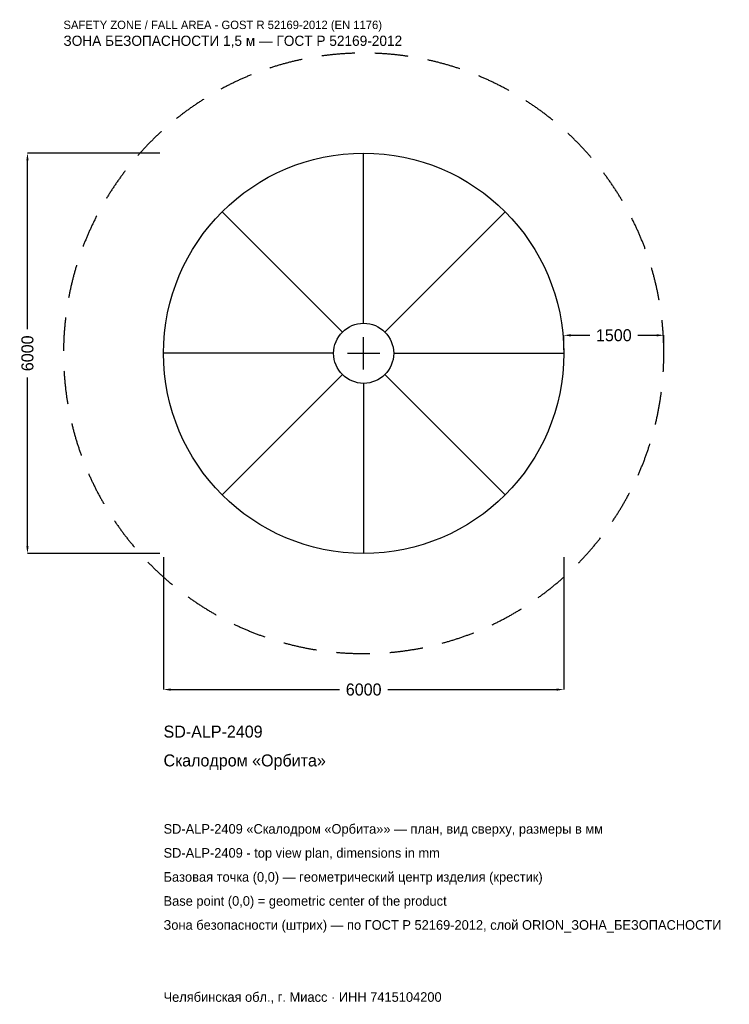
# Model space of a CAD drawing. Header units: metres. Extents: x -5157 to 5481, y -9757 to 5001.
import ezdxf

# ---------------------------------------------------------------- set-up
doc = ezdxf.new("R2010")
doc.units = ezdxf.units.M
doc.linetypes.add('DASHED', pattern=[800, 500, -300])
for name, color, linetype in [('ЗСК_ДАННЫЕ', 3, 'Continuous'), ('ЗСК_ЗОНА_БЕЗОПАСНОСТИ', 1, 'Continuous'), ('ЗСК_КОНТУР', 7, 'Continuous'), ('ЗСК_РАЗМЕРЫ', 8, 'Continuous')]:
    doc.layers.add(name, color=color, linetype=linetype)
doc.dimstyles.new('ORION', dxfattribs={"dimtxt": 180, "dimasz": 108, "dimexe": 1.25, "dimexo": 54, "dimtad": 1, "dimdec": 0, "dimcen": 2.5, "dimazin": 3, "dimtfac": 1, "dimtmove": 0, "dimatfit": 3})

# ---------------------------------------------------------------- blocks, each defined once
blk = doc.blocks.new('_CLOSEDFILLED')
at = {"color": 0, "linetype": 'BYBLOCK'}
blk.add_solid([(-1, 0.16), (0, 0), (-1, -0.16)], dxfattribs=at)
blk = doc.blocks.new('*D1')
for p, q in [((-3000, -3054), (-3000, -5040)), ((3000, -3054), (3000, -5040)), ((-2892, -5040), (-360, -5040)), ((360, -5040), (2892, -5040))]:
    blk.add_line(p, q)
at = {"layer": 'Defpoints'}
for p in [(-3000, -3000), (3000, -3000), (-3000, -5040)]:
    blk.add_point(p, dxfattribs=at)
at = {"layer": 'ЗСК_РАЗМЕРЫ', "xscale": 108, "yscale": 108, "rotation": 180}
blk.add_blockref('_CLOSEDFILLED', (-3000, -5040), dxfattribs=at)
at = {"layer": 'ЗСК_РАЗМЕРЫ', "xscale": 108, "yscale": 108}
blk.add_blockref('_CLOSEDFILLED', (3000, -5040), dxfattribs=at)
at = {"layer": 'ЗСК_РАЗМЕРЫ', "insert": (0, -5040), "char_height": 180, "attachment_point": 5}
blk.add_mtext('6000', dxfattribs=at)
blk = doc.blocks.new('*D2')
for p, q in [((-3054, 3000), (-5040, 3000)), ((-5040, 360), (-5040, 2892)), ((-5040, -2892), (-5040, -360)), ((-3054, -3000), (-5040, -3000))]:
    blk.add_line(p, q)
at = {"layer": 'Defpoints'}
for p in [(-3000, 3000), (-5040, -3000), (-3000, -3000)]:
    blk.add_point(p, dxfattribs=at)
at = {"layer": 'ЗСК_РАЗМЕРЫ', "xscale": 108, "yscale": 108}
for p, rotation in [((-5040, 3000), 90), ((-5040, -3000), 270)]:
    blk.add_blockref('_CLOSEDFILLED', p, dxfattribs=dict(at, rotation=rotation))
at = {"layer": 'ЗСК_РАЗМЕРЫ', "insert": (-5040, 0), "char_height": 180, "attachment_point": 5, "rotation": 90}
blk.add_mtext('6000', dxfattribs=at)
blk = doc.blocks.new('*D3')
for p, q in [((3000, 54), (3000, 270)), ((3108, 270), (3390, 270)), ((4110, 270), (4392, 270)), ((4500, 54), (4500, 270))]:
    blk.add_line(p, q)
at = {"layer": 'Defpoints'}
for p in [(3000, 270), (3000, 0), (4500, 0)]:
    blk.add_point(p, dxfattribs=at)
at = {"layer": 'ЗСК_РАЗМЕРЫ', "xscale": 108, "yscale": 108, "rotation": 180}
blk.add_blockref('_CLOSEDFILLED', (3000, 270), dxfattribs=at)
at = {"layer": 'ЗСК_РАЗМЕРЫ', "xscale": 108, "yscale": 108}
blk.add_blockref('_CLOSEDFILLED', (4500, 270), dxfattribs=at)
at = {"layer": 'ЗСК_РАЗМЕРЫ', "insert": (3750, 270), "char_height": 180, "attachment_point": 5}
blk.add_mtext('1500', dxfattribs=at)
blk = doc.blocks.new('ОРИОН SD-ALP-2409 Скалодром Орбита')
at = {"layer": 'ЗСК_ЗОНА_БЕЗОПАСНОСТИ', "linetype": 'DASHED'}
blk.add_circle((0, 0), 4500, dxfattribs=at)
at = {"layer": 'ЗСК_КОНТУР'}
for p, q in [((0, 450), (0, 3000)), ((-318.2, 318.2), (-2121.3, 2121.3)), ((318.2, 318.2), (2121.3, 2121.3)), ((-450, 0), (-3000, 0)), ((450, 0), (3000, 0)), ((-318.2, -318.2), (-2121.3, -2121.3)), ((318.2, -318.2), (2121.3, -2121.3)), ((0, -450), (0, -3000))]:
    blk.add_line(p, q, dxfattribs=at)
for radius in [3000, 450]:
    blk.add_circle((0, 0), radius, dxfattribs=at)
at = {"layer": 'ЗСК_РАЗМЕРЫ'}
for p, q in [((0, -240), (0, 240)), ((-240, 0), (240, 0))]:
    blk.add_line(p, q, dxfattribs=at)
at = {"layer": 'ЗСК_ДАННЫЕ'}
for tag, p in [('АРТИКУЛ', (-3000, -5760)), ('НАИМЕНОВАНИЕ', (-3000, -6192))]:
    blk.add_attdef(tag, p, '', height=180, dxfattribs=at)
at = {"layer": 'ЗСК_ДАННЫЕ', "flags": 1}
for tag, p in [('ПРОИЗВОДИТЕЛЬ', (-3000, -6624)), ('ТЕЛЕФОН', (-3000, -7056)), ('САЙТ', (-3000, -7920)), ('АДРЕС', (-3000, -8352)), ('РЕКВИЗИТЫ', (-3000, -8784)), ('ГАБАРИТЫ', (-3000, -9216)), ('ЗОНА_БЕЗОПАСНОСТИ', (-3000, -9648))]:
    blk.add_attdef(tag, p, '', height=180, dxfattribs=at)
at = {"layer": 'ЗСК_ЗОНА_БЕЗОПАСНОСТИ', "color": 1}
for s, height, p in [('SAFETY ZONE / FALL AREA - GOST R 52169-2012 (EN 1176)', 126, (-4500, 4860)), ('ЗОНА БЕЗОПАСНОСТИ 1,5 м — ГОСТ Р 52169-2012', 153, (-4500, 4608))]:
    blk.add_text(s, height=height, dxfattribs=at).set_placement(p)
at = {"layer": 'ЗСК_РАЗМЕРЫ'}
dim = blk.add_linear_dim(base=(-5040, -3000), p1=(-3000, -3000), p2=(-3000, 3000), angle=90, dimstyle='ORION', dxfattribs=at)
dim.commit()
dim.dimension.update_dxf_attribs({"geometry": '*D2', "text_midpoint": (-5040, 0)})
for base, p1, p2, picture, middle in [((3000, 270), (3000, 0), (4500, 0), '*D3', (3750, 270)), ((-3000, -5040), (-3000, -3000), (3000, -3000), '*D1', (0, -5040))]:
    dim = blk.add_linear_dim(base=base, p1=p1, p2=p2, dimstyle='ORION', dxfattribs=at)
    dim.commit()
    dim.dimension.update_dxf_attribs({"geometry": picture, "text_midpoint": middle})

msp = doc.modelspace()

# ---------------------------------------------------------------- block references
msp.add_blockref('ОРИОН SD-ALP-2409 Скалодром Орбита', (0, 0)).add_auto_attribs({'АРТИКУЛ': 'SD-ALP-2409', 'НАИМЕНОВАНИЕ': 'Скалодром «Орбита»'})

# ---------------------------------------------------------------- texts
at = {"layer": 'ЗСК_ДАННЫЕ', "color": 3}
for s, p in [('SD-ALP-2409 «Скалодром «Орбита»» — план, вид сверху, размеры в мм', (-3000, -7200)), ('SD-ALP-2409 - top view plan, dimensions in mm', (-3000, -7560)), ('Челябинская обл., г. Миасс · ИНН 7415104200', (-3000, -9720))]:
    msp.add_text(s, height=144, dxfattribs=at).set_placement(p)
at = {"layer": 'ЗСК_ДАННЫЕ', "color": 7}
for s, p in [('Базовая точка (0,0) — геометрический центр изделия (крестик)', (-3000, -7920)), ('Base point (0,0) = geometric center of the product', (-3000, -8280))]:
    msp.add_text(s, height=144, dxfattribs=at).set_placement(p)
at = {"layer": 'ЗСК_ДАННЫЕ', "color": 1}
msp.add_text('Зона безопасности (штрих) — по ГОСТ Р 52169-2012, слой ORION_ЗОНА_БЕЗОПАСНОСТИ', height=144, dxfattribs=at).set_placement((-3000, -8640))

doc.saveas('drawing.dxf')
